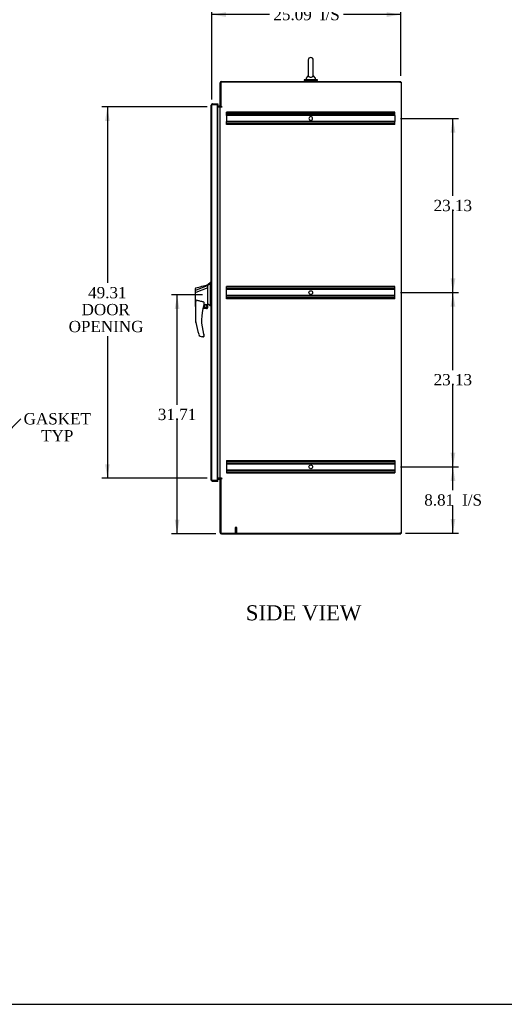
# Model space of a CAD drawing. Header units: inches. Extents: x 1 to 299, y -2 to 199.
# Tile 4 of 8: x 101 to 166, y 1 to 131. Entities that reach past the tile are written whole.
import ezdxf
from ezdxf import colors
from ezdxf.entities.mleader import LeaderData, LeaderLine
from ezdxf.enums import TextEntityAlignment as Align
from ezdxf.lldxf.tags import DXFTag
from ezdxf.math import Vec2, Vec3

# ---------------------------------------------------------------- set-up
doc = ezdxf.new("R2010")
doc.units = ezdxf.units.IN
doc.header["$MEASUREMENT"] = 0
for name, color, linetype in [('COM42890-3', 7, 'Continuous'), ('COM70839-1', 7, 'Continuous'), ('COM71106-8', 7, 'Continuous'), ('COM71107-8', 7, 'Continuous'), ('COM71108-8', 7, 'Continuous'), ('COM71112-2', 7, 'Continuous'), ('Default', 7, 'Continuous'), ('HAN13066', 7, 'Continuous'), ('SCS00680', 7, 'Continuous'), ('STD21878', 7, 'Continuous'), ('WAF25362', 7, 'Continuous'), ('WAM254785', 7, 'Continuous')]:
    doc.layers.add(name, color=color, linetype=linetype)
doc.styles.add('SEACAD_Times_New_Roman', font='times.ttf')
tags = doc.linetypes.add('HIDDEN2', pattern=[0.1875, 0.125, -0.0625]).pattern_tags.tags
tags[6:7] = [DXFTag(74, 4), DXFTag(75, 0), DXFTag(340, '0'), DXFTag(46, 0.0), DXFTag(50, 0.0), DXFTag(44, 0.0), DXFTag(45, 0.0)]
tags[4:5] = [DXFTag(74, 4), DXFTag(75, 0), DXFTag(340, '0'), DXFTag(46, 0.0), DXFTag(50, 0.0), DXFTag(44, 0.0), DXFTag(45, 0.0)]
doc.dimstyles.new('HAMMOND_(STH-300_x_200)', dxfattribs={"dimtxt": 1.5, "dimasz": 1.875, "dimexe": 0.75, "dimexo": 0.75, "dimgap": 0.375, "dimtad": 0, "dimtih": 1, "dimtoh": 1, "dimzin": 0, "dimdsep": 46, "dimtxsty": 'SEACAD_Times_New_Roman', "dimblk1": '_SE_FILLED', "dimblk2": '_SE_FILLED', "dimsah": 1, "dimcen": 0.75, "dimadec": 0, "dimazin": 0, "dimtfac": 0.8, "dimtofl": 0, "dimtmove": 0, "dimatfit": 3, "dimfxl": 0, "dimtolj": 1, "dimtzin": 0, "dimarcsym": 0})

# ---------------------------------------------------------------- blocks, each defined once
blk = doc.blocks.new('SE5')
at = {"layer": 'COM42890-3', "color": 7, "linetype": 'HIDDEN2'}
for p, q in [((128.81, 118.87), (128.81, 119.01)), ((151.19, 119.01), (128.81, 119.01)), ((151.19, 118.87), (151.19, 119.01)), ((151.19, 118.91), (128.81, 118.91)), ((128.81, 118.73), (128.81, 118.87)), ((128.81, 118.59), (128.81, 118.73)), ((151.19, 118.69), (128.81, 118.69)), ((128.81, 118.59), (128.81, 117.8)), ((151.19, 118.59), (128.81, 118.59)), ((128.81, 117.66), (128.81, 117.8)), ((151.19, 117.8), (128.81, 117.8)), ((151.19, 117.7), (128.81, 117.7)), ((151.19, 118.73), (151.19, 118.87)), ((151.19, 118.59), (151.19, 118.73)), ((151.19, 118.59), (151.19, 117.8)), ((151.19, 117.66), (151.19, 117.8)), ((128.81, 117.52), (128.81, 117.66)), ((128.81, 117.38), (128.81, 117.52)), ((151.19, 117.48), (128.81, 117.48)), ((151.19, 117.38), (128.81, 117.38)), ((151.19, 117.52), (151.19, 117.66)), ((151.19, 117.38), (151.19, 117.52)), ((128.81, 95.74), (128.81, 95.88)), ((151.19, 95.88), (128.81, 95.88)), ((151.19, 95.78), (128.81, 95.78)), ((128.81, 94.39), (128.81, 95.74)), ((151.19, 95.56), (128.81, 95.56)), ((151.19, 95.46), (128.81, 95.46)), ((151.19, 95.74), (151.19, 95.88)), ((151.19, 94.39), (151.19, 95.74)), ((151.19, 94.67), (128.81, 94.67)), ((151.19, 94.57), (128.81, 94.57)), ((128.81, 94.25), (128.81, 94.39)), ((151.19, 94.35), (128.81, 94.35)), ((151.19, 94.25), (128.81, 94.25)), ((151.19, 94.25), (151.19, 94.39)), ((128.81, 72.75), (128.81, 72.61)), ((128.81, 72.75), (151.19, 72.75)), ((128.81, 72.65), (151.19, 72.65)), ((128.81, 72.61), (128.81, 71.26)), ((128.81, 72.43), (151.19, 72.43)), ((128.81, 72.33), (151.19, 72.33)), ((151.19, 72.75), (151.19, 72.61)), ((151.19, 72.61), (151.19, 71.26)), ((128.81, 71.54), (151.19, 71.54)), ((128.81, 71.44), (151.19, 71.44)), ((128.81, 71.26), (128.81, 71.12)), ((128.81, 71.22), (151.19, 71.22)), ((128.81, 71.12), (151.19, 71.12)), ((151.19, 71.26), (151.19, 71.12))]:
    blk.add_line(p, q, dxfattribs=at)
for centre in [(140, 95.06), (140, 71.93)]:
    blk.add_circle(centre, 0.25, dxfattribs=at)
for start, end in [(90, 0), (0, 180)]:
    blk.add_arc((140, 118.19), 0.25, start, end, dxfattribs=at)
at = {"layer": 'COM70839-1', "color": 7, "linetype": 'Continuous'}
for p, q in [((128.05, 119.72), (128.06, 119.75)), ((128.05, 70.41), (128.06, 70.38))]:
    blk.add_line(p, q, dxfattribs=at)
at = {"layer": 'COM71106-8', "color": 7, "linetype": 'Continuous'}
for p, q in [((151.84, 123), (128.07, 123)), ((128.07, 123), (128.07, 119.75)), ((151.84, 123), (152.03, 123)), ((152.03, 123), (152.03, 63.13)), ((127.66, 119.72), (127.88, 119.72)), ((127.97, 119.72), (127.88, 119.72)), ((127.97, 119.72), (128.16, 119.72)), ((127.97, 70.41), (127.97, 119.72)), ((128.21, 119.75), (128.07, 119.75)), ((128.16, 119.72), (128.21, 119.72)), ((127.88, 70.41), (127.66, 70.41)), ((127.88, 70.41), (127.97, 70.41)), ((128.16, 70.41), (127.97, 70.41)), ((128.07, 70.38), (128.07, 63.13)), ((128.21, 70.38), (128.07, 70.38)), ((128.16, 70.41), (128.21, 70.41)), ((128.07, 63.13), (151.84, 63.13)), ((152.03, 63.13), (151.84, 63.13))]:
    blk.add_line(p, q, dxfattribs=at)
for centre in [(128.21, 119.73), (128.21, 70.39)]:
    blk.add_arc(centre, 0.015, 270, 90, dxfattribs=at)
at = {"layer": 'COM71107-8', "color": 7, "linetype": 'Continuous'}
for p, q in [((127.97, 119.75), (127.97, 122.9)), ((128.16, 123.09), (151.97, 123.09)), ((151.97, 123), (151.97, 123.09)), ((127.88, 119.81), (127.66, 119.81)), ((128.07, 119.75), (127.97, 119.75))]:
    blk.add_line(p, q, dxfattribs=at)
for centre, radius, start, end in [((128.16, 122.9), 0.19, 90, 180), ((127.88, 119.91), 0.095, 270, 0), ((127.88, 119.91), 0.19, 270, 302.6369)]:
    blk.add_arc(centre, radius, start, end, dxfattribs=at)
at = {"layer": 'COM71108-8', "color": 7, "linetype": 'Continuous'}
for p, q in [((127.66, 70.31), (127.88, 70.31)), ((127.97, 63.22), (127.97, 70.38)), ((128.07, 70.38), (127.97, 70.38)), ((128.16, 63.03), (151.97, 63.03)), ((151.97, 63.13), (151.97, 63.03))]:
    blk.add_line(p, q, dxfattribs=at)
for centre, radius, start, end in [((127.88, 70.22), 0.19, 57.3631, 90), ((127.88, 70.22), 0.095, 0, 90), ((128.16, 63.22), 0.19, 180, 270)]:
    blk.add_arc(centre, radius, start, end, dxfattribs=at)
at = {"layer": 'COM71112-2', "color": 7, "linetype": 'Continuous'}
for p, q in [((126.78, 70.19), (126.78, 119.94)), ((126.78, 119.94), (126.78, 119.94)), ((126.78, 119.94), (126.78, 119.94)), ((126.88, 120.03), (126.84, 120.07)), ((126.97, 120.03), (126.84, 120.03)), ((126.97, 120.03), (126.88, 120.03)), ((126.97, 120.13), (127.66, 120.13)), ((126.97, 120.03), (126.97, 120.03)), ((126.97, 120.03), (127.66, 120.03)), ((127.66, 120.03), (126.97, 120.03)), ((127.66, 120.13), (127.66, 120.03)), ((127.66, 70.1), (127.66, 120.03)), ((126.78, 70.19), (126.78, 70.19)), ((126.78, 70.19), (126.78, 70.19)), ((126.97, 70.1), (126.84, 70.1)), ((126.88, 70.1), (126.84, 70.06)), ((126.88, 70.1), (126.97, 70.1)), ((126.97, 70.1), (127.66, 70.1)), ((126.97, 70.1), (126.97, 70.1)), ((127.66, 70.1), (126.97, 70.1)), ((127.66, 70), (126.97, 70)), ((127.66, 70), (127.66, 70.1))]:
    blk.add_line(p, q, dxfattribs=at)
at = {"layer": 'COM71112-2', "color": 7, "linetype": 'HIDDEN2'}
for p, q in [((126.78, 119.94), (126.88, 119.94)), ((126.88, 119.94), (126.78, 119.94)), ((126.88, 70.19), (126.88, 119.94)), ((126.97, 120.03), (126.97, 120.03)), ((127.55, 120.03), (127.55, 70.1)), ((126.88, 95.46), (126.78, 95.46)), ((126.88, 95.26), (126.78, 95.26)), ((126.88, 94.87), (126.78, 94.87)), ((126.88, 94.67), (126.78, 94.67)), ((126.88, 93.89), (126.78, 93.89)), ((126.78, 93.56), (126.88, 93.56)), ((126.78, 70.19), (126.88, 70.19)), ((126.88, 70.19), (126.78, 70.19)), ((126.97, 70.1), (126.97, 70.1))]:
    blk.add_line(p, q, dxfattribs=at)
at = {"layer": 'COM71112-2', "color": 7, "linetype": 'Continuous'}
for centre, start, end in [((126.97, 119.94), 133.832, 179.8491), ((126.97, 119.94), 179.9427, 180), ((126.97, 119.94), 90, 133.832), ((126.97, 70.19), 180, 180.0573), ((126.97, 70.19), 180.1509, 226.168), ((126.97, 70.19), 226.168, 270)]:
    blk.add_arc(centre, 0.19, start, end, dxfattribs=at)
at = {"layer": 'COM71112-2', "color": 7, "linetype": 'HIDDEN2'}
for centre, start, end in [((126.97, 119.94), 90, 179.8854), ((126.97, 119.94), 90, 179.8854), ((126.97, 119.94), 179.8854, 180), ((126.97, 70.19), 180, 180.1146), ((126.97, 70.19), 180.1146, 270), ((126.97, 70.19), 180.1146, 270)]:
    blk.add_arc(centre, 0.095, start, end, dxfattribs=at)
for points, knots in [([(126.88, 120.03), (126.87, 120.01), (126.86, 119.99), (126.86, 119.96), (126.86, 119.95), (126.85, 119.94), (126.85, 119.94), (126.84, 119.94), (126.84, 119.94), (126.82, 119.94), (126.8, 119.94), (126.78, 119.94)], [0, 0, 0, 0, 0.5, 0.5, 0.625, 0.625, 0.6875, 0.6875, 0.75, 0.75, 1, 1, 1, 1]), ([(126.78, 119.94), (126.79, 119.94), (126.8, 119.94), (126.81, 119.94), (126.82, 119.94), (126.83, 119.94), (126.83, 119.94), (126.84, 119.94), (126.84, 119.94), (126.84, 119.94), (126.84, 119.94), (126.85, 119.94), (126.85, 119.94), (126.85, 119.94), (126.85, 119.94), (126.85, 119.94), (126.85, 119.94), (126.85, 119.94), (126.85, 119.94), (126.85, 119.95), (126.85, 119.95), (126.86, 119.95), (126.86, 119.96), (126.86, 119.97), (126.86, 119.98), (126.86, 119.99), (126.87, 119.99), (126.87, 120), (126.87, 120.01), (126.88, 120.02), (126.88, 120.03)], [0, 0, 0, 0, 0.117271, 0.117271, 0.117271, 0.248331, 0.248331, 0.248331, 0.285874, 0.285874, 0.285874, 0.323968, 0.323968, 0.323968, 0.338645, 0.338645, 0.338645, 0.3533, 0.3533, 0.3533, 0.394355, 0.394355, 0.394355, 0.585836, 0.585836, 0.585836, 0.791542, 0.791542, 0.791542, 1, 1, 1, 1]), ([(126.88, 70.1), (126.87, 70.12), (126.86, 70.14), (126.86, 70.17), (126.86, 70.18), (126.85, 70.19), (126.85, 70.19), (126.84, 70.19), (126.84, 70.19), (126.82, 70.19), (126.8, 70.19), (126.78, 70.19)], [0, 0, 0, 0, 0.5, 0.5, 0.625, 0.625, 0.6875, 0.6875, 0.75, 0.75, 1, 1, 1, 1]), ([(126.78, 70.19), (126.79, 70.19), (126.8, 70.19), (126.81, 70.19), (126.82, 70.19), (126.83, 70.19), (126.83, 70.19), (126.84, 70.19), (126.84, 70.19), (126.84, 70.19), (126.84, 70.19), (126.85, 70.19), (126.85, 70.19), (126.85, 70.19), (126.85, 70.19), (126.85, 70.19), (126.85, 70.19), (126.85, 70.19), (126.85, 70.19), (126.85, 70.18), (126.85, 70.18), (126.86, 70.18), (126.86, 70.17), (126.86, 70.16), (126.86, 70.15), (126.86, 70.14), (126.87, 70.13), (126.87, 70.13), (126.87, 70.12), (126.88, 70.11), (126.88, 70.1)], [0, 0, 0, 0, 0.117271, 0.117271, 0.117271, 0.248331, 0.248331, 0.248331, 0.285874, 0.285874, 0.285874, 0.323968, 0.323968, 0.323968, 0.338645, 0.338645, 0.338645, 0.3533, 0.3533, 0.3533, 0.394355, 0.394355, 0.394355, 0.585836, 0.585836, 0.585836, 0.791542, 0.791542, 0.791542, 1, 1, 1, 1])]:
    blk.add_open_spline(points, degree=3, knots=knots, dxfattribs=at)
at = {"layer": 'COM71112-2', "color": 7, "linetype": 'Continuous'}
for points in [[(126.84, 120.03), (126.82, 120.02), (126.81, 120), (126.79, 119.97), (126.78, 119.95), (126.78, 119.94)], [(126.84, 70.1), (126.82, 70.11), (126.81, 70.13), (126.79, 70.16), (126.78, 70.18), (126.78, 70.19)]]:
    blk.add_open_spline(points, degree=3, knots=[0, 0, 0, 0, 0.5, 0.5, 1, 1, 1, 1], dxfattribs=at)
at = {"layer": 'HAN13066', "color": 7, "linetype": 'Continuous'}
for p, q in [((124.67, 95.32), (124.67, 95.62)), ((126.35, 96), (124.71, 95.35)), ((126.35, 95.69), (124.73, 95.09)), ((126.7, 96.41), (126.35, 96.11)), ((126.35, 96), (126.35, 96.11)), ((126.35, 95.86), (126.35, 96)), ((126.35, 95.76), (126.35, 95.86)), ((126.35, 95.69), (126.35, 95.76)), ((126.35, 93.8), (126.35, 95.69)), ((126.7, 96.41), (126.7, 96.31)), ((126.78, 96.41), (126.7, 96.41)), ((126.7, 96.25), (126.7, 96.31)), ((126.7, 96.17), (126.7, 96.25)), ((126.7, 93.68), (126.7, 96.17)), ((124.67, 95.09), (124.67, 95.32)), ((124.67, 93.22), (124.67, 95.09)), ((124.72, 95.09), (124.73, 95.09)), ((124.74, 93.16), (124.75, 93.16)), ((124.75, 91.08), (124.75, 93.75)), ((126.16, 92.94), (125.68, 92.94)), ((125.71, 93.06), (126.28, 93.06)), ((125.81, 93.67), (125.81, 93.41)), ((125.81, 93.42), (125.94, 93.45)), ((126.02, 93.47), (126.25, 93.53)), ((126.28, 93.53), (126.35, 93.54)), ((126.28, 93.53), (126.28, 93.53)), ((126.28, 93.53), (126.28, 93.06)), ((126.35, 93.66), (126.35, 93.8)), ((126.35, 93.54), (126.35, 93.66)), ((126.7, 93.27), (126.7, 93.68)), ((126.7, 93.25), (126.7, 93.27)), ((126.7, 93.24), (126.78, 93.24)), ((125.31, 89.28), (125.31, 89.28)), ((125.75, 89.19), (125.59, 89.19)), ((125.81, 89.43), (125.81, 89.25))]:
    blk.add_line(p, q, dxfattribs=at)
blk.add_circle((126.02, 93.27), 0.188, dxfattribs=at)
for centre, radius, start, end in [((124.73, 95.62), 0.06, 105.824, 180.0002), ((-179.57, 1234.8), 1179.06, 284.95517, 285.03807), ((124.71, 95.45), 0.361, 262.9065, 271.5232), ((131.91, 91.42), 6.42, 162.105, 197.0102), ((125.75, 93.41), 0.06, 342.105, 0), ((126.02, 93.27), 0.202, 115.2676, 90.8956), ((125.76, 94.4), 0.961, 280.5316, 285.6316), ((126.16, 93.06), 0.125, 270, 310.5358), ((126.16, 93.06), 0.125, 310.5358, 346.1135), ((126.16, 93.06), 0.125, 346.1135, 0), ((89.94, 50.1), 56.69, 49.5649, 50.0347), ((132.09, 92.02), 7.4, 187.261, 199.7146), ((125.59, 89.69), 0.5, 199.7146, 235.4377), ((125.59, 89.69), 0.5, 235.4377, 270), ((125.75, 89.25), 0.06, 270, 0), ((125.75, 89.43), 0.06, 0, 17.895)]:
    blk.add_arc(centre, radius, start, end, dxfattribs=at)
blk.add_ellipse((124.73, 93.22), major_axis=(0.06, 0), ratio=0.999979, start_param=3.141468, end_param=4.950188, dxfattribs=at)
blk.add_open_spline([(126.7, 96.31), (126.59, 96.21), (126.47, 96.11), (126.35, 96)], degree=3, dxfattribs=at)
for points, knots in [([(124.71, 95.35), (124.7, 95.35), (124.69, 95.34), (124.67, 95.33), (124.67, 95.33), (124.67, 95.32)], [0, 0, 0, 0, 0.5, 0.5, 1, 1, 1, 1]), ([(124.75, 93.75), (124.75, 93.81), (124.75, 93.87), (124.77, 93.95), (124.77, 93.98), (124.79, 94.02), (124.79, 94.04), (124.81, 94.05), (124.81, 94.06), (124.82, 94.07), (124.83, 94.07), (124.84, 94.07)], [0, 0, 0, 0, 0.5, 0.5, 0.75, 0.75, 0.875, 0.875, 0.9375, 0.9375, 1, 1, 1, 1]), ([(125.75, 93.83), (125.67, 93.84), (125.59, 93.85), (125.44, 93.88), (125.36, 93.9), (125.21, 93.94), (125.14, 93.96), (124.99, 94.01), (124.91, 94.04), (124.84, 94.07)], [0, 0, 0, 0, 0.25, 0.25, 0.5, 0.5, 0.75, 0.75, 1, 1, 1, 1]), ([(125.75, 93.83), (125.75, 93.83), (125.76, 93.82), (125.76, 93.82), (125.77, 93.82), (125.77, 93.81), (125.78, 93.8), (125.79, 93.79), (125.79, 93.78), (125.79, 93.77), (125.8, 93.76), (125.8, 93.74), (125.81, 93.73), (125.81, 93.71), (125.81, 93.7), (125.81, 93.69), (125.81, 93.68), (125.81, 93.67)], [0, 0, 0, 0, 0.0625, 0.0625, 0.125, 0.125, 0.25, 0.25, 0.375, 0.375, 0.5, 0.5, 0.75, 0.75, 0.875, 0.875, 1, 1, 1, 1]), ([(126.25, 93.53), (126.26, 93.53), (126.26, 93.53), (126.27, 93.53), (126.27, 93.53), (126.28, 93.53), (126.28, 93.53), (126.28, 93.53)], [0, 0, 0, 0, 0.25, 0.25, 0.5, 0.5, 1, 1, 1, 1]), ([(124.84, 91.09), (124.83, 91.09), (124.83, 91.09), (124.82, 91.09), (124.81, 91.09), (124.79, 91.08), (124.78, 91.08), (124.77, 91.08), (124.77, 91.08), (124.76, 91.08), (124.76, 91.08), (124.75, 91.08), (124.75, 91.08), (124.75, 91.08), (124.75, 91.08), (124.75, 91.08)], [0, 0, 0, 0, 0.125, 0.125, 0.25, 0.25, 0.5, 0.5, 0.625, 0.625, 0.75, 0.75, 0.875, 0.875, 1, 1, 1, 1]), ([(125.78, 89.54), (125.78, 89.52), (125.79, 89.51), (125.8, 89.48), (125.8, 89.47), (125.8, 89.46), (125.8, 89.46), (125.81, 89.45), (125.81, 89.45), (125.81, 89.45), (125.81, 89.45), (125.81, 89.45)], [0, 0, 0, 0, 0.5, 0.5, 0.75, 0.75, 0.875, 0.875, 0.9375, 0.9375, 1, 1, 1, 1])]:
    blk.add_open_spline(points, degree=3, knots=knots, dxfattribs=at)
at = {"layer": 'SCS00680', "color": 7, "linetype": 'Continuous'}
for p, q in [((139.67, 125.95), (139.67, 123.88)), ((140.33, 123.88), (140.33, 125.95)), ((139.38, 123.51), (139.38, 123.39)), ((139.66, 123.87), (139.39, 123.55)), ((140.61, 123.55), (140.34, 123.87)), ((140.63, 123.39), (140.63, 123.51))]:
    blk.add_line(p, q, dxfattribs=at)
for centre, radius, start, end in [((140, 125.95), 0.331, 0, 180), ((139.44, 123.51), 0.06, 140.3214, 180), ((139.44, 123.39), 0.06, 180, 270), ((140.57, 123.39), 0.06, 270, 0), ((140.57, 123.51), 0.06, 0, 39.6786)]:
    blk.add_arc(centre, radius, start, end, dxfattribs=at)
blk.add_open_spline([(139.67, 123.89), (139.67, 123.89), (139.67, 123.87), (139.68, 123.82), (139.7, 123.79), (139.75, 123.74), (139.78, 123.71), (139.88, 123.68), (139.95, 123.67), (140.08, 123.67), (140.14, 123.68), (140.24, 123.72), (140.27, 123.75), (140.32, 123.8), (140.33, 123.83), (140.34, 123.87), (140.34, 123.89), (140.33, 123.89)], degree=3, knots=[0.1938595, 0.1938595, 0.1938595, 0.1938595, 0.25, 0.25, 0.3125, 0.3125, 0.375, 0.375, 0.4375, 0.4375, 0.5, 0.5, 0.5625, 0.5625, 0.625, 0.625, 0.6750967, 0.6750967, 0.6750967, 0.6750967], dxfattribs=at)
at = {"layer": 'STD21878', "color": 7, "linetype": 'HIDDEN2'}
for p, q in [((130.21, 63.16), (129.93, 63.16)), ((129.93, 63.16), (129.93, 63.13)), ((130.21, 63.13), (129.93, 63.13)), ((130.19, 63.88), (129.94, 63.88)), ((129.94, 63.88), (129.94, 63.16)), ((130.19, 63.16), (130.19, 63.88)), ((130.21, 63.13), (130.21, 63.16))]:
    blk.add_line(p, q, dxfattribs=at)
at = {"layer": 'WAF25362', "color": 7, "linetype": 'Continuous'}
for p, q in [((140.88, 123.33), (139.13, 123.33)), ((139.13, 123.33), (139.13, 123.22)), ((140.88, 123.22), (139.13, 123.22)), ((140.88, 123.22), (140.88, 123.33))]:
    blk.add_line(p, q, dxfattribs=at)
at = {"layer": 'WAM254785', "color": 7, "linetype": 'Continuous'}
for p, q in [((139.25, 123.22), (139.25, 123.09)), ((140.75, 123.09), (140.75, 123.22))]:
    blk.add_line(p, q, dxfattribs=at)
blk = doc.blocks.new('DMBLK9158')
at = {"layer": 'Default', "linetype": 'Continuous'}
for points in [[(112.68, 117.84), (113.3, 117.84), (112.99, 119.72)], [(112.68, 72.28), (112.99, 70.41), (113.3, 72.28)]]:
    blk.add_hatch(color=7, dxfattribs=at).paths.add_polyline_path(points)
at = {"layer": 'Default', "color": 7, "linetype": 'Continuous'}
for p, q in [((126.25, 119.72), (112.24, 119.72)), ((112.99, 119.72), (112.99, 96.34)), ((112.99, 89.29), (112.99, 70.41)), ((126.25, 70.41), (112.24, 70.41))]:
    blk.add_line(p, q, dxfattribs=at)
at = {"layer": 'Default', "color": 7, "linetype": 'Continuous', "style": 'SEACAD_Times_New_Roman'}
for s, p in [('49.31', (110.43, 95.81)), ('DOOR ', (109.56, 93.56)), ('OPENING ', (107.84, 91.31))]:
    blk.add_text(s, height=1.5, dxfattribs=at).set_placement(p, align=Align.TOP_LEFT)
blk = doc.blocks.new('_SE_FILLED')
at = {"color": 0}
blk.add_line((0, 0), (-1, 0), dxfattribs=at)
blk.add_solid([(0, 0), (-1, -0.1665), (-1, 0.1665), (0, 0)], dxfattribs=at)
blk = doc.blocks.new('DMBLK9159')
at = {"layer": 'Default', "linetype": 'Continuous'}
for points in [[(121.93, 92.87), (122.56, 92.87), (122.25, 94.75)], [(121.93, 64.91), (122.25, 63.03), (122.56, 64.91)]]:
    blk.add_hatch(color=7, dxfattribs=at).paths.add_polyline_path(points)
at = {"layer": 'Default', "color": 7, "linetype": 'Continuous'}
for p, q in [((125.6, 94.75), (121.5, 94.75)), ((122.25, 80.17), (122.25, 94.75)), ((122.25, 63.03), (122.25, 78.14)), ((127.41, 63.03), (121.5, 63.03))]:
    blk.add_line(p, q, dxfattribs=at)
at = {"layer": 'Default', "color": 7, "linetype": 'Continuous', "style": 'SEACAD_Times_New_Roman'}
blk.add_text('31.71', height=1.5, dxfattribs=at).set_placement((119.69, 79.64), align=Align.TOP_LEFT)
blk = doc.blocks.new('DMBLK9160')
at = {"layer": 'Default', "linetype": 'Continuous'}
for points in [[(159.21, 70.06), (158.89, 71.93), (158.58, 70.06)], [(159.21, 65), (158.58, 65), (158.89, 63.13)]]:
    blk.add_hatch(color=7, dxfattribs=at).paths.add_polyline_path(points)
at = {"layer": 'Default', "color": 7, "linetype": 'Continuous'}
for p, q in [((151.94, 71.93), (159.64, 71.93)), ((158.89, 68.81), (158.89, 71.93)), ((158.89, 63.13), (158.89, 66.78)), ((152.59, 63.13), (159.64, 63.13))]:
    blk.add_line(p, q, dxfattribs=at)
at = {"layer": 'Default', "color": 7, "linetype": 'Continuous', "style": 'SEACAD_Times_New_Roman'}
for s, p in [('8.81', (155.08, 68.28)), ('I/S', (160.11, 68.28))]:
    blk.add_text(s, height=1.5, dxfattribs=at).set_placement(p, align=Align.TOP_LEFT)
blk = doc.blocks.new('DMBLK9161')
at = {"layer": 'Default', "linetype": 'Continuous'}
for points in [[(159.21, 93.19), (158.89, 95.06), (158.58, 93.19)], [(159.21, 73.81), (158.58, 73.81), (158.89, 71.93)]]:
    blk.add_hatch(color=7, dxfattribs=at).paths.add_polyline_path(points)
at = {"layer": 'Default', "color": 7, "linetype": 'Continuous'}
for p, q in [((151.94, 95.06), (159.64, 95.06)), ((158.89, 84.77), (158.89, 95.06)), ((158.89, 71.93), (158.89, 82.75)), ((151.94, 71.93), (159.64, 71.93))]:
    blk.add_line(p, q, dxfattribs=at)
at = {"layer": 'Default', "color": 7, "linetype": 'Continuous', "style": 'SEACAD_Times_New_Roman'}
blk.add_text('23.13', height=1.5, dxfattribs=at).set_placement((156.33, 84.25), align=Align.TOP_LEFT)
blk = doc.blocks.new('DMBLK9162')
at = {"layer": 'Default', "linetype": 'Continuous'}
for points in [[(159.21, 116.32), (158.89, 118.19), (158.58, 116.32)], [(159.21, 96.94), (158.58, 96.94), (158.89, 95.06)]]:
    blk.add_hatch(color=7, dxfattribs=at).paths.add_polyline_path(points)
at = {"layer": 'Default', "color": 7, "linetype": 'Continuous'}
for p, q in [((151.94, 118.19), (159.64, 118.19)), ((158.89, 107.9), (158.89, 118.19)), ((158.89, 95.06), (158.89, 105.88)), ((151.94, 95.06), (159.64, 95.06))]:
    blk.add_line(p, q, dxfattribs=at)
at = {"layer": 'Default', "color": 7, "linetype": 'Continuous', "style": 'SEACAD_Times_New_Roman'}
blk.add_text('23.13', height=1.5, dxfattribs=at).set_placement((156.33, 107.38), align=Align.TOP_LEFT)
blk = doc.blocks.new('DMBLK9163')
at = {"layer": 'Default', "linetype": 'Continuous'}
for points in [[(128.75, 132.29), (126.88, 131.98), (128.75, 131.67)], [(150.1, 132.29), (150.1, 131.67), (151.97, 131.98)]]:
    blk.add_hatch(color=7, dxfattribs=at).paths.add_polyline_path(points)
at = {"layer": 'Default', "color": 7, "linetype": 'Continuous'}
for p, q in [((126.88, 120.69), (126.88, 132.73)), ((151.97, 123.84), (151.97, 132.73)), ((134.52, 131.98), (126.88, 131.98)), ((151.97, 131.98), (144.33, 131.98))]:
    blk.add_line(p, q, dxfattribs=at)
at = {"layer": 'Default', "color": 7, "linetype": 'Continuous', "style": 'SEACAD_Times_New_Roman'}
for s, p in [('25.09', (135.04, 132.73)), ('I/S', (141.21, 132.73))]:
    blk.add_text(s, height=1.5, dxfattribs=at).set_placement(p, align=Align.TOP_LEFT)
blk = doc.blocks.new('BORDER')
at = {"layer": 'Default', "color": 7, "linetype": 'Continuous'}
blk.add_line((-41.86, 0), (0, 0), dxfattribs=at)

msp = doc.modelspace()

# ---------------------------------------------------------------- block references
at = {"layer": 'Default', "color": 7, "xscale": 7.12, "yscale": 7.12, "zscale": 7.12}
msp.add_blockref('BORDER', (299.411, 0.564), dxfattribs=at)
at = {"layer": 'Default'}
msp.add_blockref('SE5', (0, 0), dxfattribs=at)

# ---------------------------------------------------------------- texts
at = {"layer": 'Default', "color": 7, "linetype": 'Continuous', "style": 'SEACAD_Times_New_Roman'}
msp.add_text('SIDE VIEW', height=2, dxfattribs=at).set_placement((131.375, 53.546), align=Align.TOP_LEFT)

# ---------------------------------------------------------------- dimensions: what is measured, and where the dimension line sits
at = {"layer": 'Default', "color": 7, "linetype": 'Continuous'}
dim = msp.add_linear_dim(base=(126.88, 131.981), p1=(151.972, 123.094), p2=(126.88, 119.937), text='\\A1;<> I/S', dimstyle='HAMMOND_(STH-300_x_200)', dxfattribs=at)
dim.commit()
dim.dimension.update_dxf_attribs({"geometry": 'DMBLK9163', "text_midpoint": (139.426, 131.981), "dimtype": 160})
for base, p1, p2, angle, text, picture, middle, dimtype in [((112.99, 119.719), (127.005, 119.719), (127.005, 70.409), 270, '\\A1;<>\\PDOOR \\XOPENING ', 'DMBLK9158', (112.99, 95.064), 161), ((158.894, 95.065), (151.189, 95.065), (151.189, 118.195), 90, '\\A1;<>', 'DMBLK9162', (158.894, 106.63), 161), ((122.246, 94.747), (128.162, 63.034), (126.35, 94.747), 90, '\\A1;<>', 'DMBLK9159', (122.246, 78.89), 160), ((158.894, 71.935), (151.189, 71.935), (151.189, 95.065), 90, '\\A1;<>', 'DMBLK9161', (158.894, 83.5), 161), ((158.894, 71.935), (151.842, 63.129), (151.189, 71.935), 90, '\\A1;<> I/S', 'DMBLK9160', (158.894, 67.532), 160)]:
    dim = msp.add_linear_dim(base=base, p1=p1, p2=p2, angle=angle, text=text, dimstyle='HAMMOND_(STH-300_x_200)', dxfattribs=at)
    dim.commit()
    dim.dimension.update_dxf_attribs({"geometry": picture, "text_midpoint": middle, "dimtype": dimtype})

# ---------------------------------------------------------------- leaders
ml = msp.add_multileader_mtext('Standard', dxfattribs=at)
ml.set_content('{\\pxsm0.9;\\fTimes New Roman|b0||i0||c0|p34;\\W1.;GASKET\\PTYP\\P}', color=7)
ml.set_leader_properties()
ml.build(insert=Vec2(0, 0))
ml.multileader.update_dxf_attribs({"dogleg_length": 0, "arrow_head_size": 1.875})
ctx = ml.context
ctx.base_point, ctx.char_height, ctx.arrow_head_size, ctx.landing_gap_size = Vec3(101.935, 77.649), 1.5, 1.875, 0.525
ctx.text_align_type = 1
notes = []
notes.append((ctx, [(0, (1, 1, 0), (101.5, 78.309), (1, 0), 0, [(0, [(97.989, 74.684)], 0, [])])]))
ctx.mtext.insert, ctx.mtext.alignment = Vec3(106.329, 79.059), 2
for ctx, leaders in notes:
    for number, flags, end, landing, length, lines in leaders:
        leader = LeaderData()
        leader.index, (leader.has_last_leader_line, leader.has_dogleg_vector, leader.attachment_direction) = number, flags
        leader.last_leader_point, leader.dogleg_vector, leader.dogleg_length = Vec3(end), Vec3(landing), length
        for number, points, colour, breaks in lines:
            line = LeaderLine()
            line.index, line.vertices, line.color, line.breaks = number, Vec3.list(points), colors.encode_raw_color(colour), breaks
            leader.lines.append(line)
        ctx.leaders.append(leader)

doc.saveas('drawing.dxf')
